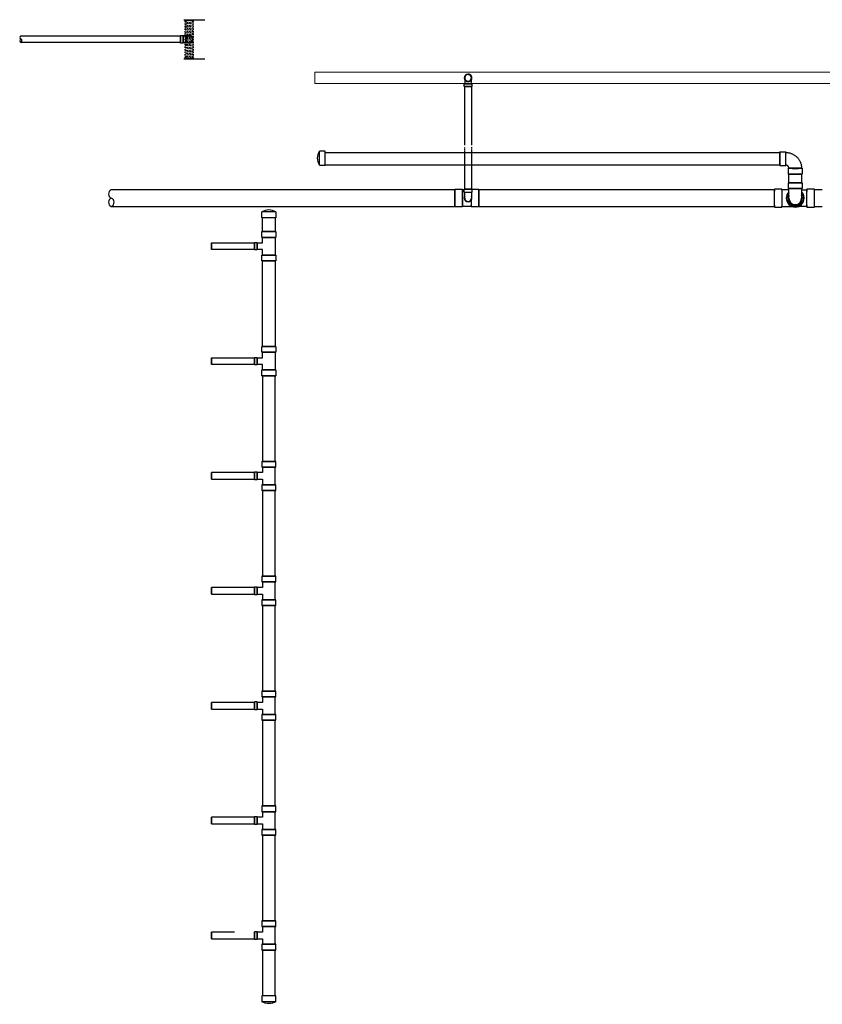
# Model space of a CAD drawing. Header units: inches. Extents: x -52 to 1181, y -619 to 642.
# Tile 1 of 13: x -52 to 367, y -619 to -105. Entities that reach past the tile are written whole.
import ezdxf

# ---------------------------------------------------------------- set-up
doc = ezdxf.new("R2010")
doc.units = ezdxf.units.IN
doc.header["$MEASUREMENT"] = 0
doc.linetypes.add('Dash 1_16_', pattern=[0.125, 0.0625, -0.0625])
doc.linetypes.add('HIDDEN2', pattern=[0.1875, 0.125, -0.0625])
doc.layers.add('M-ANNO-PATT', color=1, linetype='Continuous', lineweight=25)
doc.layers.add('S-FDTN_DRN', color=3, linetype='Continuous', lineweight=50)
doc.layers.add('P-PIPE', color=3, linetype='Continuous')

# ---------------------------------------------------------------- blocks, each defined once
blk = doc.blocks.new('Bend - PVC - Sch 40 - DWV_USACE - Standard-1148485-00_SP_Foundation Drainage Plan-TO FDN_DOC-flat-2')
at = {"layer": 'P-PIPE'}
for p, q in [((1134.17, 206.08), (1134.17, 209.08)), ((1141.38, 209.08), (1141.38, 206.08))]:
    blk.add_line(p, q, dxfattribs=at)
at = {"layer": 'P-PIPE', "flags": 128}
for points in [[(1134.47, 201.08), (1134.47, 201.08), (1134.47, 201.09), (1134.47, 201.11), (1134.47, 201.14), (1134.47, 201.18), (1134.47, 201.22), (1134.47, 201.27), (1134.47, 201.33), (1134.47, 201.4), (1134.47, 201.47), (1134.47, 201.55), (1134.47, 201.64), (1134.47, 201.74), (1134.47, 201.84), (1134.47, 201.95), (1134.47, 202.07), (1134.47, 202.19), (1134.47, 202.32), (1134.47, 202.45), (1134.47, 202.6), (1134.47, 202.74), (1134.47, 202.89), (1134.47, 203.05), (1134.47, 203.21), (1134.47, 203.38), (1134.47, 203.55), (1134.47, 203.72), (1134.47, 203.9), (1134.47, 204.08), (1134.47, 204.27), (1134.47, 204.46), (1134.47, 204.65), (1134.47, 204.84), (1134.47, 205.04), (1134.47, 205.23), (1134.47, 205.43), (1134.47, 205.63), (1134.47, 205.83), (1134.47, 206.03), (1134.47, 206.08)], [(1141.09, 206.08), (1141.09, 205.88), (1141.09, 205.68), (1141.09, 205.48), (1141.09, 205.28), (1141.09, 205.08), (1141.09, 204.89), (1141.09, 204.69), (1141.09, 204.5), (1141.09, 204.31), (1141.09, 204.13), (1141.09, 203.95), (1141.09, 203.77), (1141.09, 203.59), (1141.09, 203.42), (1141.09, 203.25), (1141.09, 203.09), (1141.09, 202.93), (1141.09, 202.78), (1141.09, 202.63), (1141.09, 202.49), (1141.09, 202.35), (1141.09, 202.22), (1141.09, 202.1), (1141.09, 201.98), (1141.09, 201.87), (1141.09, 201.76), (1141.09, 201.67), (1141.09, 201.58), (1141.09, 201.49), (1141.09, 201.42), (1141.09, 201.35), (1141.09, 201.29), (1141.09, 201.23), (1141.09, 201.19), (1141.09, 201.15), (1141.09, 201.12), (1141.09, 201.1), (1141.09, 201.08), (1141.09, 201.08), (1141.09, 201.08)]]:
    blk.add_lwpolyline(points, dxfattribs=at)
at = {"layer": 'P-PIPE'}
for radius, start, end in [(3.6, 156.7789, 23.2211), (3.6, 180, 0), (3.31, 180, 0)]:
    blk.add_arc((1137.78, 201.08), radius, start, end, dxfattribs=at)
for centre, major_axis, start_param, end_param in [((1137.78, 209.08), (-3.6, 0), -1.570796, 1.570796), ((1137.78, 206.08), (-3.6, 0), -1.570796, 1.570796), ((1137.78, 206.08), (-3.31, 0), -1.570796, 1.570796), ((1137.78, 209.08), (-3.6, 0), 1.570796, 4.712389), ((1137.78, 206.08), (-3.6, 0), 1.570796, 4.712389), ((1137.78, 206.08), (-3.31, 0), 1.570796, 4.712389)]:
    blk.add_ellipse(centre, major_axis=major_axis, ratio=0.001061, start_param=start_param, end_param=end_param, dxfattribs=at)
blk = doc.blocks.new('Bend - PVC - Sch 40 - DWV_USACE - Standard-1148482-00_SP_Foundation Drainage Plan-TO FDN_DOC-flat-1')
at = {"layer": 'P-PIPE'}
for p, q in [((1129.78, 227.68), (1132.78, 227.68)), ((1132.78, 220.47), (1129.78, 220.47)), ((1134.17, 216.08), (1134.17, 219.08)), ((1141.38, 219.08), (1141.38, 216.08))]:
    blk.add_line(p, q, dxfattribs=at)
at = {"layer": 'P-PIPE', "flags": 128}
for points in [[(1132.78, 227.39), (1133.11, 227.38), (1133.44, 227.36), (1133.62, 227.35)], [(1133.62, 227.35), (1133.95, 227.31), (1134.28, 227.25), (1134.61, 227.19), (1134.93, 227.11), (1135.25, 227.01), (1135.56, 226.91), (1135.87, 226.79), (1136.18, 226.66), (1136.48, 226.52), (1136.78, 226.37), (1137.06, 226.2), (1137.35, 226.02), (1137.62, 225.84), (1137.89, 225.64), (1138.14, 225.43), (1138.39, 225.21), (1138.63, 224.98), (1138.87, 224.74), (1139.09, 224.49), (1139.3, 224.23), (1139.5, 223.97), (1139.69, 223.7), (1139.87, 223.42), (1140.04, 223.13), (1140.19, 222.84), (1140.34, 222.54), (1140.47, 222.23), (1140.59, 221.92), (1140.7, 221.61), (1140.79, 221.29), (1140.87, 220.97), (1140.94, 220.64), (1141, 220.31), (1141.04, 219.98), (1141.07, 219.65), (1141.09, 219.32), (1141.09, 219.08)], [(1132.95, 220.76), (1132.88, 220.76), (1132.82, 220.76), (1132.78, 220.76)], [(1134.47, 219.08), (1134.47, 219.14), (1134.46, 219.21), (1134.45, 219.28), (1134.45, 219.35), (1134.43, 219.41), (1134.42, 219.48), (1134.4, 219.54), (1134.38, 219.61), (1134.36, 219.67), (1134.33, 219.73), (1134.31, 219.8), (1134.28, 219.86), (1134.24, 219.92), (1134.21, 219.97), (1134.17, 220.03), (1134.13, 220.09), (1134.09, 220.14), (1134.05, 220.19), (1134, 220.24), (1133.95, 220.29), (1133.91, 220.33), (1133.85, 220.38), (1133.8, 220.42), (1133.75, 220.46), (1133.69, 220.5), (1133.63, 220.53), (1133.57, 220.57), (1133.51, 220.6), (1133.45, 220.62), (1133.39, 220.65), (1133.33, 220.67), (1133.26, 220.69), (1133.2, 220.71), (1133.13, 220.73), (1133.07, 220.74), (1133, 220.75), (1132.95, 220.76)]]:
    blk.add_lwpolyline(points, dxfattribs=at)
at = {"layer": 'P-PIPE'}
for centre, major_axis, ratio, start_param, end_param in [((1129.78, 224.08), (0, 3.6), 0.010416, 0, 3.140532), ((1129.78, 224.08), (0, 3.6), 0.010416, 3.141593, 6.282125), ((1132.78, 224.08), (0, -3.6), 0.010416, 3.141593, 6.282125), ((1132.78, 224.08), (0, -3.31), 0.010416, 3.141593, 6.282125), ((1132.78, 224.08), (0, -3.6), 0.010416, 0, 3.140532), ((1132.78, 224.08), (0, -3.31), 0.010416, 0, 3.140532), ((1137.78, 219.08), (-3.6, 0), 0.001061, 0.010416, 3.141593), ((1137.78, 219.08), (-3.6, 0), 0.001061, -3.131176, 0), ((1137.78, 216.08), (-3.6, 0), 0.001061, -3.131176, 0), ((1137.78, 216.08), (-3.6, 0), 0.001061, 0.010416, 3.141593), ((1137.78, 219.08), (-3.31, 0), 0.001061, -3.131176, 0.010416), ((1137.78, 219.08), (-3.31, 0), 0.001061, 0.010416, 3.152009)]:
    blk.add_ellipse(centre, major_axis=major_axis, ratio=ratio, start_param=start_param, end_param=end_param, dxfattribs=at)
blk = doc.blocks.new('Bend - PVC - Sch 40 - DWV_USACE - Standard-1141580-00_SP_Foundation Drainage Plan-TO FDN_DOC-flat-2')
at = {"layer": 'P-PIPE'}
for p, q in [((-1127.78, 205.73), (-1131.78, 205.73)), ((-1131.78, 196.42), (-1127.78, 196.42))]:
    blk.add_line(p, q, dxfattribs=at)
at = {"layer": 'P-PIPE', "flags": 128}
for points in [[(-1137.78, 196.76), (-1137.95, 196.77), (-1138.13, 196.78), (-1138.3, 196.8), (-1138.47, 196.82), (-1138.64, 196.85), (-1138.81, 196.89), (-1138.97, 196.93), (-1139.14, 196.98), (-1139.3, 197.04), (-1139.46, 197.11), (-1139.62, 197.18), (-1139.77, 197.25), (-1139.92, 197.34), (-1140.07, 197.42), (-1140.22, 197.52), (-1140.36, 197.62), (-1140.49, 197.73), (-1140.62, 197.84), (-1140.75, 197.95), (-1140.87, 198.07), (-1140.99, 198.2), (-1141.1, 198.33), (-1141.21, 198.47), (-1141.31, 198.61), (-1141.41, 198.75), (-1141.5, 198.9), (-1141.58, 199.05), (-1141.66, 199.2), (-1141.73, 199.36), (-1141.8, 199.52), (-1141.86, 199.68), (-1141.91, 199.84), (-1141.96, 200.01), (-1142, 200.18), (-1142.03, 200.35), (-1142.06, 200.52), (-1142.07, 200.69), (-1142.09, 200.86), (-1142.09, 201.03), (-1142.09, 201.08)], [(-1133.47, 201.08), (-1133.47, 200.9), (-1133.48, 200.73), (-1133.5, 200.56), (-1133.52, 200.39), (-1133.55, 200.22), (-1133.59, 200.05), (-1133.64, 199.88), (-1133.69, 199.72), (-1133.74, 199.56), (-1133.81, 199.4), (-1133.88, 199.24), (-1133.95, 199.08), (-1134.04, 198.93), (-1134.13, 198.79), (-1134.22, 198.64), (-1134.32, 198.5), (-1134.43, 198.36), (-1134.54, 198.23), (-1134.65, 198.11), (-1134.78, 197.98), (-1134.9, 197.87), (-1135.03, 197.75), (-1135.17, 197.65), (-1135.31, 197.54), (-1135.45, 197.45), (-1135.6, 197.36), (-1135.75, 197.27), (-1135.9, 197.2), (-1136.06, 197.12), (-1136.22, 197.06), (-1136.38, 197), (-1136.54, 196.95), (-1136.71, 196.9), (-1136.88, 196.86), (-1137.05, 196.83), (-1137.22, 196.8), (-1137.39, 196.78), (-1137.56, 196.77), (-1137.73, 196.77), (-1137.78, 196.76)], [(-1134.47, 205.39), (-1133.45, 205.39), (-1133.22, 205.39), (-1132.98, 205.39), (-1132.75, 205.39), (-1132.51, 205.39), (-1132.27, 205.39), (-1132.02, 205.39), (-1131.78, 205.39), (-1131.78, 205.39)], [(-1131.78, 196.76), (-1132.02, 196.76), (-1132.27, 196.76), (-1132.51, 196.76), (-1132.75, 196.76), (-1132.98, 196.76), (-1133.22, 196.76), (-1133.45, 196.76), (-1133.68, 196.76), (-1133.91, 196.76), (-1134.14, 196.76), (-1134.36, 196.76), (-1134.57, 196.76), (-1134.78, 196.76), (-1134.99, 196.76), (-1135.19, 196.76), (-1135.39, 196.76), (-1135.58, 196.76), (-1135.76, 196.76), (-1136.03, 196.76)]]:
    blk.add_lwpolyline(points, dxfattribs=at)
at = {"layer": 'P-PIPE'}
for radius, start, end in [(4.66, 135.359, 179.98), (4.66, 157.6903, 179.98), (4.66, 179.98, 359.98), (4.66, 179.98, 359.98), (4.31, 140.185, 39.815), (4.66, 359.98, 44.641), (4.66, 359.98, 22.1312)]:
    blk.add_arc((-1137.78, 201.08), radius, start, end, dxfattribs=at)
for centre, major_axis, start_param, end_param in [((-1131.78, 201.08), (0, -4.66), 1.570796, 4.712389), ((-1127.78, 201.07), (0, -4.66), 1.570796, 4.712389), ((-1131.78, 201.08), (0, -4.66), 4.712389, 7.853982), ((-1131.78, 201.08), (0, -4.31), 1.570796, 4.712389), ((-1131.78, 201.08), (0, -4.31), 4.712389, 7.853982), ((-1127.78, 201.07), (0, -4.66), 4.712389, 7.853982)]:
    blk.add_ellipse(centre, major_axis=major_axis, ratio=0.010271, start_param=start_param, end_param=end_param, dxfattribs=at)
blk = doc.blocks.new('Bend - PVC - Sch 40 - DWV_USACE - Standard-V11-00_SP_Foundation Drainage Plan-TO FDN_DOC-flat-6')
at = {"layer": 'P-PIPE'}
for p, q in [((1001.15, 265.98), (1001.16, 265.98)), ((999.17, 259.43), (999.17, 260.93)), ((1001.15, 260.93), (999.17, 260.93)), ((999.17, 260.93), (1001.15, 260.93)), ((1001.15, 259.43), (999.17, 259.43)), ((999.17, 259.43), (1001.15, 259.43)), ((1001.16, 262.02), (1001.15, 262.02)), ((1001.15, 260.93), (1003.13, 260.93)), ((1003.13, 260.93), (1001.15, 260.93)), ((1001.15, 260.93), (1001.15, 260.93)), ((1001.15, 260.93), (1001.15, 260.93)), ((1001.15, 259.43), (1003.13, 259.43)), ((1003.13, 259.43), (1001.15, 259.43)), ((1002.9, 260.93), (1002.9, 261.06)), ((1003.13, 260.93), (1003.13, 259.43))]:
    blk.add_line(p, q, dxfattribs=at)
at = {"layer": 'P-PIPE', "flags": 128}
for points in [[(1001.15, 265.75), (1001.08, 265.75), (1001.01, 265.74), (1000.94, 265.73), (1000.87, 265.72), (1000.81, 265.71), (1000.74, 265.7), (1000.67, 265.68), (1000.6, 265.66), (1000.54, 265.64), (1000.47, 265.61), (1000.41, 265.58), (1000.34, 265.55), (1000.28, 265.52), (1000.22, 265.48), (1000.16, 265.44), (1000.11, 265.4), (1000.05, 265.36), (1000, 265.31), (999.95, 265.27), (999.9, 265.22), (999.85, 265.17), (999.8, 265.11), (999.76, 265.06), (999.72, 265), (999.68, 264.94), (999.64, 264.88), (999.61, 264.82), (999.58, 264.76), (999.55, 264.7), (999.52, 264.63), (999.5, 264.57), (999.48, 264.5), (999.46, 264.43), (999.44, 264.36), (999.43, 264.29), (999.42, 264.23), (999.41, 264.16), (999.41, 264.09), (999.4, 264.02), (999.4, 264)], [(999.4, 264), (999.4, 263.93), (999.41, 263.86), (999.42, 263.79), (999.43, 263.72), (999.44, 263.65), (999.45, 263.58), (999.47, 263.51), (999.49, 263.45), (999.52, 263.38), (999.54, 263.32), (999.57, 263.25), (999.6, 263.19), (999.63, 263.13), (999.67, 263.07), (999.71, 263.01), (999.75, 262.95), (999.79, 262.9), (999.84, 262.84), (999.88, 262.79), (999.93, 262.74), (999.99, 262.69), (1000.04, 262.65), (1000.09, 262.61), (1000.15, 262.56), (1000.21, 262.52), (1000.27, 262.49), (1000.33, 262.45), (1000.39, 262.42), (1000.45, 262.39), (1000.52, 262.37), (1000.58, 262.34), (1000.65, 262.32), (1000.72, 262.3), (1000.79, 262.29), (1000.86, 262.27), (1000.92, 262.26), (1000.99, 262.25), (1001.06, 262.25), (1001.13, 262.25), (1001.15, 262.25)], [(999.4, 264), (999.4, 263.99), (999.4, 263.99), (999.4, 263.98), (999.4, 263.96), (999.4, 263.94), (999.4, 263.91), (999.4, 263.88), (999.4, 263.84), (999.4, 263.8), (999.4, 263.76), (999.4, 263.71), (999.4, 263.65), (999.4, 263.59), (999.4, 263.53), (999.4, 263.46), (999.4, 263.39), (999.4, 263.32), (999.4, 263.24), (999.4, 263.15), (999.4, 263.07), (999.4, 262.98), (999.4, 262.89), (999.4, 262.79), (999.4, 262.69), (999.4, 262.59), (999.4, 262.48), (999.4, 262.38), (999.4, 262.27), (999.4, 262.16), (999.4, 262.04), (999.4, 261.93), (999.4, 261.81), (999.4, 261.69), (999.4, 261.58), (999.4, 261.45), (999.4, 261.33), (999.4, 261.21), (999.4, 261.09)], [(1002.9, 264), (1002.9, 264.07), (1002.9, 264.14), (1002.89, 264.21), (1002.88, 264.28), (1002.87, 264.35), (1002.85, 264.41), (1002.83, 264.48), (1002.81, 264.55), (1002.79, 264.61), (1002.76, 264.68), (1002.74, 264.74), (1002.71, 264.81), (1002.67, 264.87), (1002.64, 264.93), (1002.6, 264.99), (1002.56, 265.04), (1002.51, 265.1), (1002.47, 265.15), (1002.42, 265.2), (1002.37, 265.25), (1002.32, 265.3), (1002.27, 265.35), (1002.21, 265.39), (1002.16, 265.43), (1002.1, 265.47), (1002.04, 265.51), (1001.98, 265.54), (1001.92, 265.57), (1001.85, 265.6), (1001.79, 265.63), (1001.72, 265.65), (1001.65, 265.67), (1001.59, 265.69), (1001.52, 265.71), (1001.45, 265.72), (1001.38, 265.73), (1001.31, 265.74), (1001.24, 265.75), (1001.17, 265.75), (1001.15, 265.75)], [(1001.15, 262.25), (1001.22, 262.25), (1001.29, 262.25), (1001.36, 262.26), (1001.43, 262.27), (1001.5, 262.28), (1001.57, 262.3), (1001.64, 262.32), (1001.7, 262.34), (1001.77, 262.36), (1001.83, 262.39), (1001.9, 262.41), (1001.96, 262.45), (1002.02, 262.48), (1002.08, 262.51), (1002.14, 262.55), (1002.2, 262.59), (1002.25, 262.64), (1002.31, 262.68), (1002.36, 262.73), (1002.41, 262.78), (1002.46, 262.83), (1002.5, 262.88), (1002.55, 262.94), (1002.59, 262.99), (1002.63, 263.05), (1002.66, 263.11), (1002.7, 263.17), (1002.73, 263.23), (1002.76, 263.3), (1002.78, 263.36), (1002.81, 263.43), (1002.83, 263.5), (1002.85, 263.56), (1002.86, 263.63), (1002.88, 263.7), (1002.89, 263.77), (1002.9, 263.84), (1002.9, 263.91), (1002.9, 263.98), (1002.9, 264)], [(1002.9, 261.08), (1002.9, 261.18), (1002.9, 261.3), (1002.9, 261.42), (1002.9, 261.54), (1002.9, 261.66), (1002.9, 261.78), (1002.9, 261.9), (1002.9, 262.01), (1002.9, 262.13), (1002.9, 262.24), (1002.9, 262.35), (1002.9, 262.46), (1002.9, 262.56), (1002.9, 262.66), (1002.9, 262.76), (1002.9, 262.86), (1002.9, 262.95), (1002.9, 263.04), (1002.9, 263.13), (1002.9, 263.22), (1002.9, 263.3), (1002.9, 263.37), (1002.9, 263.44), (1002.9, 263.51), (1002.9, 263.58), (1002.9, 263.64), (1002.9, 263.69), (1002.9, 263.74), (1002.9, 263.79), (1002.9, 263.83), (1002.9, 263.87), (1002.9, 263.9), (1002.9, 263.93), (1002.9, 263.95), (1002.9, 263.97), (1002.9, 263.98), (1002.9, 263.99), (1002.9, 264), (1002.9, 264)], [(999.4, 261.08), (999.4, 260.97), (999.4, 260.93)]]:
    blk.add_lwpolyline(points, dxfattribs=at)
at = {"layer": 'P-PIPE'}
for centre, major_axis, start_param, end_param in [((1001.15, 264), (0, -1.98), 3.141593, 6.283185), ((1001.16, 264), (0, -1.98), 3.141593, 6.283185), ((1001.15, 264), (0, -1.75), 3.141593, 6.283185), ((1001.15, 264), (0, -1.98), 0, 3.141593), ((1001.15, 264), (0, -1.75), 0, 3.141593), ((1001.16, 264), (0, -1.98), 0, 3.141593)]:
    blk.add_ellipse(centre, major_axis=major_axis, ratio=0.999999, start_param=start_param, end_param=end_param, dxfattribs=at)
blk = doc.blocks.new('Bend - PVC - Sch 40 - DWV_USACE - Standard-V5-00_SP_Foundation Drainage Plan-TO FDN_DOC-flat-3')
at = {"layer": 'P-PIPE'}
for p, q in [((1191.13, 204.14), (1191.13, 205.64)), ((1191.13, 205.64), (1195.09, 205.64)), ((1191.13, 204.14), (1195.09, 204.14)), ((1193.11, 205.64), (1193.11, 205.64)), ((1193.11, 205.64), (1193.11, 205.64)), ((1193.11, 204.14), (1193.11, 204.14)), ((1193.11, 204.14), (1193.11, 204.14)), ((1193.11, 204.14), (1193.11, 204.14)), ((1193.11, 204.14), (1193.11, 204.14)), ((1195.09, 205.64), (1195.09, 204.14))]:
    blk.add_line(p, q, dxfattribs=at)
at = {"layer": 'P-PIPE', "flags": 128}
for points in [[(1191.36, 201.08), (1191.36, 201.08), (1191.36, 201.09), (1191.36, 201.1), (1191.36, 201.12), (1191.36, 201.14), (1191.36, 201.17), (1191.36, 201.2), (1191.36, 201.23), (1191.36, 201.27), (1191.36, 201.32), (1191.36, 201.37), (1191.36, 201.42), (1191.36, 201.48), (1191.36, 201.55), (1191.36, 201.61), (1191.36, 201.68), (1191.36, 201.76), (1191.36, 201.84), (1191.36, 201.92), (1191.36, 202.01), (1191.36, 202.1), (1191.36, 202.19), (1191.36, 202.28), (1191.36, 202.38), (1191.36, 202.49), (1191.36, 202.59), (1191.36, 202.7), (1191.36, 202.81), (1191.36, 202.92), (1191.36, 203.03), (1191.36, 203.15), (1191.36, 203.26), (1191.36, 203.38), (1191.36, 203.5), (1191.36, 203.62), (1191.36, 203.74), (1191.36, 203.86), (1191.36, 203.98), (1191.36, 204.11), (1191.36, 204.14)], [(1194.86, 204.14), (1194.86, 204.02), (1194.86, 203.9), (1194.86, 203.77), (1194.86, 203.65), (1194.86, 203.53), (1194.86, 203.41), (1194.86, 203.29), (1194.86, 203.18), (1194.86, 203.06), (1194.86, 202.95), (1194.86, 202.84), (1194.86, 202.73), (1194.86, 202.62), (1194.86, 202.51), (1194.86, 202.41), (1194.86, 202.31), (1194.86, 202.21), (1194.86, 202.12), (1194.86, 202.03), (1194.86, 201.94), (1194.86, 201.86), (1194.86, 201.78), (1194.86, 201.7), (1194.86, 201.63), (1194.86, 201.56), (1194.86, 201.5), (1194.86, 201.44), (1194.86, 201.38), (1194.86, 201.33), (1194.86, 201.29), (1194.86, 201.24), (1194.86, 201.21), (1194.86, 201.17), (1194.86, 201.15), (1194.86, 201.12), (1194.86, 201.1), (1194.86, 201.09), (1194.86, 201.08), (1194.86, 201.08), (1194.86, 201.08)]]:
    blk.add_lwpolyline(points, dxfattribs=at)
at = {"layer": 'P-PIPE'}
for radius, start, end in [(1.98, 152.1637, 27.8363), (1.98, 180, 0), (1.75, 180, 0)]:
    blk.add_arc((1193.11, 201.08), radius, start, end, dxfattribs=at)
blk = doc.blocks.new('6CAP')
at = {"layer": 'P-PIPE'}
for p, q in [((74.96, 388.65), (74.96, 381.35)), ((74.96, 388.65), (77.96, 388.65)), ((77.96, 388.65), (77.96, 381.35)), ((77.96, 381.35), (74.96, 381.35))]:
    blk.add_line(p, q, dxfattribs=at)
blk.add_arc((80.99, 385), 7.05, 148.8317, 211.1683, dxfattribs=at)

msp = doc.modelspace()

# ---------------------------------------------------------------- linework, layer by layer
at = {"layer": 'M-ANNO-PATT'}
for p, q in [((33.5, -104.67), (44.5, -104.67)), ((33.5, -125.17), (44.5, -125.17))]:
    msp.add_line(p, q, dxfattribs=at)
at = {"layer": 'M-ANNO-PATT', "linetype": 'Dash 1_16_'}
msp.add_lwpolyline([(34.26, -125.17), (34.26, -104.67), (38.51, -104.67), (38.51, -125.17)], close=True, dxfattribs=at)
for points in [[(37.81, -105.3), (34.96, -105.3, 1), (34.96, -106.08), (37.81, -106.08, 1)], [(37.81, -106.84), (34.96, -106.84, 1), (34.96, -107.62), (37.81, -107.62, 1)], [(37.81, -108.38), (34.96, -108.38, 1), (34.96, -109.16), (37.81, -109.16, 1)], [(37.81, -109.92), (34.96, -109.92, 1), (34.96, -110.7), (37.81, -110.7, 1)], [(37.81, -111.46), (34.96, -111.46, 1), (34.96, -112.23), (37.81, -112.23, 1)], [(37.81, -113), (34.96, -113, 1), (34.96, -113.77), (37.81, -113.77, 1)], [(37.81, -115.31), (34.96, -115.31, -1), (34.96, -114.53), (37.81, -114.53, -1)], [(37.81, -116.85), (34.96, -116.85, -1), (34.96, -116.07), (37.81, -116.07, -1)], [(37.81, -118.39), (34.96, -118.39, -1), (34.96, -117.61), (37.81, -117.61, -1)], [(37.81, -119.92), (34.96, -119.92, -1), (34.96, -119.15), (37.81, -119.15, -1)], [(37.81, -121.46), (34.96, -121.46, -1), (34.96, -120.69), (37.81, -120.69, -1)], [(37.81, -123), (34.96, -123, -1), (34.96, -122.23), (37.81, -122.23, -1)], [(37.81, -124.54), (34.96, -124.54, -1), (34.96, -123.76), (37.81, -123.76, -1)]]:
    msp.add_lwpolyline(points, format="xyb", close=True, dxfattribs=at)
at = {"layer": 'P-PIPE'}
for p, q in [((-51.56, -113.17), (31.82, -113.17)), ((31.82, -116.67), (-51.56, -116.67)), ((180.31, -170.18), (180.31, -139.64)), ((180.31, -139.64), (182.06, -139.64)), ((182.06, -139.64), (180.31, -139.64)), ((182.06, -139.64), (183.81, -139.64)), ((183.81, -139.64), (182.06, -139.64)), ((183.81, -139.64), (183.81, -170.15)), ((107.48, -174), (344.95, -174)), ((180.31, -193.28), (180.31, -173.37)), ((183.81, -173.43), (183.81, -193.28)), ((344.95, -180.62), (107.48, -180.62)), ((349.65, -189.91), (349.69, -185.31)), ((356.24, -185.31), (356.28, -189.91)), ((175.17, -193.57), (-4.3, -193.57)), ((175.19, -193.2), (179.17, -193.2)), ((179.17, -193.5), (180.09, -193.5)), ((182.07, -193.28), (180.32, -193.28)), ((180.32, -193.28), (182.07, -193.28)), ((183.82, -193.28), (182.07, -193.28)), ((182.07, -193.28), (183.82, -193.28)), ((183.82, -193.2), (187.72, -193.2)), ((342.05, -193.57), (187.7, -193.57)), ((346.04, -193.28), (342.07, -193.28)), ((367.07, -193.57), (362.98, -193.57)), ((182.08, -199.82), (182.07, -199.82)), ((182.08, -199.59), (182.08, -199.59)), ((-4.3, -202.2), (175.17, -202.2)), ((179.17, -202.47), (175.19, -202.47)), ((183.75, -202.18), (179.17, -202.18)), ((183.75, -202.47), (183.75, -202.18)), ((187.72, -202.47), (183.75, -202.47)), ((187.7, -202.2), (342.05, -202.2)), ((342.07, -202.55), (346.04, -202.55)), ((362.98, -202.2), (367.07, -202.2)), ((74.69, -215.37), (74.69, -208.09)), ((81.31, -208.09), (81.31, -215.37)), ((81.65, -215.37), (74.35, -215.37)), ((74.35, -215.37), (81.65, -215.37)), ((74.35, -218.37), (74.35, -215.37)), ((81.65, -215.37), (81.65, -218.37)), ((70.44, -221.08), (71.94, -221.08)), ((70.44, -221.08), (70.44, -224.93)), ((70.44, -224.93), (70.44, -221.08)), ((71.94, -221.08), (71.94, -224.93)), ((71.94, -224.93), (71.94, -221.08)), ((81.65, -218.37), (74.35, -218.37)), ((74.35, -218.37), (81.65, -218.37)), ((81.31, -218.37), (74.68, -218.37)), ((74.68, -218.37), (81.31, -218.37)), ((74.68, -221.25), (74.68, -218.37)), ((78, -218.37), (74.69, -218.37)), ((74.69, -218.37), (78, -218.37)), ((81.31, -218.37), (78, -218.37)), ((78, -218.37), (81.31, -218.37)), ((81.31, -218.37), (81.31, -227.63)), ((48, -221.25), (48, -223)), ((48, -223), (48, -221.25)), ((48, -221.25), (70.44, -221.25)), ((48, -223), (48, -224.75)), ((48, -224.75), (48, -223)), ((70.44, -224.75), (48, -224.75)), ((70.44, -221.25), (70.44, -223)), ((70.44, -223), (70.44, -221.25)), ((70.44, -223), (70.44, -224.75)), ((70.44, -224.75), (70.44, -223)), ((71.94, -224.93), (70.44, -224.93)), ((71.94, -221.25), (71.94, -224.75)), ((71.94, -224.75), (71.94, -221.25)), ((71.94, -221.25), (74.68, -221.25)), ((74.68, -224.75), (71.94, -224.75)), ((74.68, -227.63), (74.68, -224.75)), ((81.65, -227.63), (74.35, -227.63)), ((74.35, -227.63), (81.65, -227.63)), ((74.35, -230.63), (74.35, -227.63)), ((81.65, -230.63), (74.35, -230.63)), ((74.35, -230.63), (81.65, -230.63)), ((81.31, -227.63), (74.68, -227.63)), ((74.68, -227.63), (81.31, -227.63)), ((78, -227.63), (74.69, -227.63)), ((74.69, -227.63), (78, -227.63)), ((74.69, -275.37), (74.69, -230.62)), ((81.31, -227.63), (78, -227.63)), ((78, -227.63), (81.31, -227.63)), ((81.31, -230.63), (81.31, -275.37)), ((81.65, -227.63), (81.65, -230.63)), ((81.65, -275.37), (74.35, -275.37)), ((74.35, -275.37), (81.65, -275.37)), ((74.35, -278.37), (74.35, -275.37)), ((81.65, -275.37), (81.65, -278.37)), ((48, -281.25), (48, -283)), ((48, -283), (48, -281.25)), ((48, -281.25), (70.44, -281.25)), ((70.44, -281.07), (70.44, -284.92)), ((70.44, -284.92), (70.44, -281.07)), ((70.44, -281.07), (71.94, -281.07)), ((70.44, -281.25), (70.44, -283)), ((70.44, -283), (70.44, -281.25)), ((71.94, -281.07), (71.94, -284.92)), ((71.94, -284.92), (71.94, -281.07)), ((71.94, -281.25), (71.94, -284.75)), ((71.94, -284.75), (71.94, -281.25)), ((71.94, -281.25), (74.68, -281.25)), ((81.65, -278.37), (74.35, -278.37)), ((74.35, -278.37), (81.65, -278.37)), ((81.31, -278.37), (74.68, -278.37)), ((74.68, -278.37), (81.31, -278.37)), ((74.68, -281.25), (74.68, -278.37)), ((78, -278.37), (74.69, -278.37)), ((74.69, -278.37), (78, -278.37)), ((81.31, -278.37), (78, -278.37)), ((78, -278.37), (81.31, -278.37)), ((81.31, -278.37), (81.31, -287.63)), ((48, -283), (48, -284.75)), ((48, -284.75), (48, -283)), ((70.44, -284.75), (48, -284.75)), ((70.44, -283), (70.44, -284.75)), ((70.44, -284.75), (70.44, -283)), ((71.94, -284.92), (70.44, -284.92)), ((74.68, -284.75), (71.94, -284.75)), ((81.65, -287.63), (74.35, -287.63)), ((74.35, -287.63), (81.65, -287.63)), ((74.35, -290.63), (74.35, -287.63)), ((74.68, -287.63), (74.68, -284.75)), ((81.31, -287.63), (74.68, -287.63)), ((74.68, -287.63), (81.31, -287.63)), ((78, -287.63), (74.69, -287.63)), ((74.69, -287.63), (78, -287.63)), ((81.31, -287.63), (78, -287.63)), ((78, -287.63), (81.31, -287.63)), ((81.65, -287.63), (81.65, -290.63)), ((81.65, -290.63), (74.35, -290.63)), ((74.35, -290.63), (81.65, -290.63)), ((74.69, -290.63), (74.69, -335.37)), ((81.31, -335.37), (81.31, -290.63)), ((81.65, -335.37), (74.35, -335.37)), ((74.35, -335.37), (81.65, -335.37)), ((74.35, -335.37), (74.35, -338.37)), ((81.65, -338.37), (74.35, -338.37)), ((74.35, -338.37), (81.65, -338.37)), ((81.31, -338.37), (74.68, -338.37)), ((74.68, -338.37), (81.31, -338.37)), ((74.68, -338.37), (74.68, -341.25)), ((78, -335.37), (74.69, -335.37)), ((74.69, -335.37), (78, -335.37)), ((81.31, -335.37), (78, -335.37)), ((78, -335.37), (81.31, -335.37)), ((81.31, -347.63), (81.31, -338.37)), ((81.65, -338.37), (81.65, -335.37)), ((48, -343), (48, -341.25)), ((48, -341.25), (48, -343)), ((70.44, -341.25), (48, -341.25)), ((48, -344.75), (48, -343)), ((48, -343), (48, -344.75)), ((70.44, -341.07), (70.44, -344.92)), ((70.44, -344.92), (70.44, -341.07)), ((71.94, -341.07), (70.44, -341.07)), ((70.44, -343), (70.44, -341.25)), ((70.44, -341.25), (70.44, -343)), ((70.44, -344.75), (70.44, -343)), ((70.44, -343), (70.44, -344.75)), ((71.94, -341.07), (71.94, -344.92)), ((71.94, -344.92), (71.94, -341.07)), ((71.94, -341.25), (71.94, -344.75)), ((71.94, -344.75), (71.94, -341.25)), ((74.68, -341.25), (71.94, -341.25)), ((48, -344.75), (70.44, -344.75)), ((70.44, -344.92), (71.94, -344.92)), ((71.94, -344.75), (74.68, -344.75)), ((81.65, -347.63), (74.35, -347.63)), ((74.35, -347.63), (81.65, -347.63)), ((74.35, -347.63), (74.35, -350.63)), ((74.68, -344.75), (74.68, -347.63)), ((81.31, -347.63), (74.68, -347.63)), ((74.68, -347.63), (81.31, -347.63)), ((78, -347.63), (74.69, -347.63)), ((74.69, -347.63), (78, -347.63)), ((81.31, -347.63), (78, -347.63)), ((78, -347.63), (81.31, -347.63)), ((81.65, -350.63), (81.65, -347.63)), ((81.65, -350.63), (74.35, -350.63)), ((74.35, -350.63), (81.65, -350.63)), ((74.69, -350.63), (74.69, -395.37)), ((81.31, -395.37), (81.31, -350.63)), ((81.65, -395.37), (74.35, -395.37)), ((74.35, -395.37), (81.65, -395.37)), ((74.35, -395.37), (74.35, -398.37)), ((78, -395.37), (74.69, -395.37)), ((74.69, -395.37), (78, -395.37)), ((81.31, -395.37), (78, -395.37)), ((78, -395.37), (81.31, -395.37)), ((81.65, -398.37), (81.65, -395.37)), ((70.44, -401.07), (70.44, -404.92)), ((70.44, -404.92), (70.44, -401.07)), ((71.94, -401.07), (70.44, -401.07)), ((71.94, -401.07), (71.94, -404.92)), ((71.94, -404.92), (71.94, -401.07)), ((81.65, -398.37), (74.35, -398.37)), ((74.35, -398.37), (81.65, -398.37)), ((81.31, -398.37), (74.68, -398.37)), ((74.68, -398.37), (81.31, -398.37)), ((74.68, -398.37), (74.68, -401.25)), ((81.31, -407.63), (81.31, -398.37)), ((48, -403), (48, -401.25)), ((48, -401.25), (48, -403)), ((70.44, -401.25), (48, -401.25)), ((48, -404.75), (48, -403)), ((48, -403), (48, -404.75)), ((48, -404.75), (70.44, -404.75)), ((70.44, -403), (70.44, -401.25)), ((70.44, -401.25), (70.44, -403)), ((70.44, -404.75), (70.44, -403)), ((70.44, -403), (70.44, -404.75)), ((70.44, -404.92), (71.94, -404.92)), ((71.94, -401.25), (71.94, -404.75)), ((71.94, -404.75), (71.94, -401.25)), ((74.68, -401.25), (71.94, -401.25)), ((71.94, -404.75), (74.68, -404.75)), ((74.68, -404.75), (74.68, -407.63)), ((81.65, -407.63), (74.35, -407.63)), ((74.35, -407.63), (81.65, -407.63)), ((74.35, -407.63), (74.35, -410.63)), ((81.65, -410.63), (74.35, -410.63)), ((74.35, -410.63), (81.65, -410.63)), ((81.31, -407.63), (74.68, -407.63)), ((74.68, -407.63), (81.31, -407.63)), ((78, -407.63), (74.69, -407.63)), ((74.69, -407.63), (78, -407.63)), ((74.69, -410.63), (74.69, -455.37)), ((81.31, -407.63), (78, -407.63)), ((78, -407.63), (81.31, -407.63)), ((81.31, -455.37), (81.31, -410.63)), ((81.65, -410.63), (81.65, -407.63)), ((81.65, -455.37), (74.35, -455.37)), ((74.35, -455.37), (81.65, -455.37)), ((74.35, -455.37), (74.35, -458.37)), ((81.65, -458.37), (81.65, -455.37)), ((48, -463), (48, -461.25)), ((48, -461.25), (48, -463)), ((70.44, -461.25), (48, -461.25)), ((70.44, -461.07), (70.44, -464.92)), ((70.44, -464.92), (70.44, -461.07)), ((71.94, -461.07), (70.44, -461.07)), ((70.44, -463), (70.44, -461.25)), ((70.44, -461.25), (70.44, -463)), ((71.94, -461.07), (71.94, -464.92)), ((71.94, -464.92), (71.94, -461.07)), ((71.94, -461.25), (71.94, -464.75)), ((71.94, -464.75), (71.94, -461.25)), ((74.68, -461.25), (71.94, -461.25)), ((81.65, -458.37), (74.35, -458.37)), ((74.35, -458.37), (81.65, -458.37)), ((81.31, -458.37), (74.68, -458.37)), ((74.68, -458.37), (81.31, -458.37)), ((74.68, -458.37), (74.68, -461.25)), ((78, -458.37), (74.69, -458.37)), ((74.69, -458.37), (78, -458.37)), ((81.31, -458.37), (78, -458.37)), ((78, -458.37), (81.31, -458.37)), ((81.31, -467.63), (81.31, -458.37)), ((48, -464.75), (48, -463)), ((48, -463), (48, -464.75)), ((48, -464.75), (70.44, -464.75)), ((70.44, -464.75), (70.44, -463)), ((70.44, -463), (70.44, -464.75)), ((70.44, -464.92), (71.94, -464.92)), ((71.94, -464.75), (74.68, -464.75)), ((81.65, -467.63), (74.35, -467.63)), ((74.35, -467.63), (81.65, -467.63)), ((74.35, -467.63), (74.35, -470.63)), ((74.68, -464.75), (74.68, -467.63)), ((81.31, -467.63), (74.68, -467.63)), ((74.68, -467.63), (81.31, -467.63)), ((78, -467.63), (74.69, -467.63)), ((74.69, -467.63), (78, -467.63)), ((81.31, -467.63), (78, -467.63)), ((78, -467.63), (81.31, -467.63)), ((81.65, -470.63), (81.65, -467.63)), ((81.65, -470.63), (74.35, -470.63)), ((74.35, -470.63), (81.65, -470.63)), ((74.69, -470.63), (74.69, -515.37)), ((81.31, -515.37), (81.31, -470.63)), ((81.65, -515.37), (74.35, -515.37)), ((74.35, -515.37), (81.65, -515.37)), ((74.35, -515.37), (74.35, -518.37)), ((81.65, -518.37), (74.35, -518.37)), ((74.35, -518.37), (81.65, -518.37)), ((81.31, -518.37), (74.68, -518.37)), ((74.68, -518.37), (81.31, -518.37)), ((74.68, -518.37), (74.68, -521.25)), ((78, -518.37), (74.69, -518.37)), ((74.69, -518.37), (78, -518.37)), ((81.31, -518.37), (78, -518.37)), ((78, -518.37), (81.31, -518.37)), ((81.31, -527.63), (81.31, -518.37)), ((81.65, -518.37), (81.65, -515.37)), ((48, -523), (48, -521.25)), ((48, -521.25), (48, -523)), ((70.44, -521.25), (48, -521.25)), ((48, -524.75), (48, -523)), ((48, -523), (48, -524.75)), ((70.44, -524.92), (70.44, -521.07)), ((70.44, -521.07), (70.44, -524.92)), ((71.94, -521.07), (70.44, -521.07)), ((70.44, -523), (70.44, -521.25)), ((70.44, -521.25), (70.44, -523)), ((70.44, -524.75), (70.44, -523)), ((70.44, -523), (70.44, -524.75)), ((71.94, -524.92), (71.94, -521.07)), ((71.94, -521.07), (71.94, -524.92)), ((71.94, -524.75), (71.94, -521.25)), ((71.94, -521.25), (71.94, -524.75)), ((74.68, -521.25), (71.94, -521.25)), ((48, -524.75), (70.44, -524.75)), ((70.44, -524.92), (71.94, -524.92)), ((71.94, -524.75), (74.68, -524.75)), ((81.65, -527.63), (74.35, -527.63)), ((74.35, -527.63), (81.65, -527.63)), ((74.35, -527.63), (74.35, -530.63)), ((74.68, -524.75), (74.68, -527.63)), ((81.31, -527.63), (74.68, -527.63)), ((74.68, -527.63), (81.31, -527.63)), ((78, -527.63), (74.69, -527.63)), ((74.69, -527.63), (78, -527.63)), ((81.31, -527.63), (78, -527.63)), ((78, -527.63), (81.31, -527.63)), ((81.65, -530.63), (81.65, -527.63)), ((81.65, -530.63), (74.35, -530.63)), ((74.35, -530.63), (81.65, -530.63)), ((74.69, -530.63), (74.69, -575.37)), ((81.31, -575.37), (81.31, -530.63)), ((81.65, -575.37), (74.35, -575.37)), ((74.35, -575.37), (81.65, -575.37)), ((74.35, -575.37), (74.35, -578.37)), ((81.65, -578.37), (81.65, -575.37)), ((70.44, -584.92), (70.44, -581.07)), ((70.44, -581.07), (70.44, -584.92)), ((71.94, -581.07), (70.44, -581.07)), ((71.94, -584.92), (71.94, -581.07)), ((71.94, -581.07), (71.94, -584.92)), ((81.65, -578.37), (74.35, -578.37)), ((74.35, -578.37), (81.65, -578.37)), ((81.31, -578.37), (74.68, -578.37)), ((74.68, -578.37), (81.31, -578.37)), ((74.68, -578.37), (74.68, -581.25)), ((78, -578.37), (74.69, -578.37)), ((74.69, -578.37), (78, -578.37)), ((81.31, -578.37), (78, -578.37)), ((78, -578.37), (81.31, -578.37)), ((81.31, -587.63), (81.31, -578.37)), ((48, -583), (48, -581.25)), ((48, -581.25), (48, -583)), ((60.1, -581.25), (48, -581.25)), ((48, -584.75), (48, -583)), ((48, -583), (48, -584.75)), ((48, -584.75), (70.44, -584.75)), ((70.44, -583), (70.44, -581.25)), ((70.44, -581.25), (70.44, -583)), ((70.44, -584.75), (70.44, -583)), ((70.44, -583), (70.44, -584.75)), ((70.44, -584.92), (71.94, -584.92)), ((71.94, -584.75), (71.94, -581.25)), ((71.94, -581.25), (71.94, -584.75)), ((74.68, -581.25), (71.94, -581.25)), ((71.94, -584.75), (74.68, -584.75)), ((74.68, -584.75), (74.68, -587.63)), ((81.65, -587.63), (74.35, -587.63)), ((74.35, -587.63), (81.65, -587.63)), ((74.35, -587.63), (74.35, -590.63)), ((81.65, -590.63), (74.35, -590.63)), ((74.35, -590.63), (81.65, -590.63)), ((81.31, -587.63), (74.68, -587.63)), ((74.68, -587.63), (81.31, -587.63)), ((78, -587.63), (74.69, -587.63)), ((74.69, -587.63), (78, -587.63)), ((74.69, -590.63), (74.69, -614.63)), ((81.31, -587.63), (78, -587.63)), ((78, -587.63), (81.31, -587.63)), ((81.31, -614.63), (81.31, -590.63)), ((81.65, -590.63), (81.65, -587.63))]:
    msp.add_line(p, q, dxfattribs=at)
at = {"layer": 'P-PIPE', "linetype": 'HIDDEN2'}
for p, q in [((180.31, -176.72), (180.31, -171.2)), ((183.81, -171.22), (183.81, -176.7))]:
    msp.add_line(p, q, dxfattribs=at)
at = {"layer": 'P-PIPE', "flags": 128}
for points in [[(349.65, -193.57), (349.27, -193.57), (349.02, -193.57), (348.76, -193.57), (348.51, -193.57), (348.24, -193.57), (347.98, -193.57), (347.71, -193.57), (347.43, -193.57), (347.16, -193.57), (346.88, -193.57), (346.61, -193.57), (346.33, -193.57), (346.05, -193.57), (346.04, -193.57)], [(346.04, -202.25), (346.32, -202.25), (346.6, -202.25), (346.88, -202.25), (347.16, -202.25), (347.43, -202.25), (347.7, -202.25), (347.97, -202.25), (348.24, -202.25), (348.5, -202.25), (348.76, -202.25), (349.02, -202.25), (349.27, -202.25), (349.51, -202.25), (349.75, -202.25), (349.98, -202.25), (350.21, -202.25), (350.43, -202.25), (350.64, -202.25), (350.84, -202.25), (351.28, -202.25)]]:
    msp.add_lwpolyline(points, dxfattribs=at)
at = {"layer": 'P-PIPE'}
for centre, radius, start, end in [((-51.22, -114.04), 0.94, 111.3657, 248.6343), ((-51.22, -115.79), 0.94, 111.3657, 248.6343), ((-51.9, -115.79), 0.94, 291.3657, 68.6343), ((36.38, -114.92), 1.75, 0, 180), ((36.38, -114.92), 1.75, 180, 0), ((182.07, -135), 1.75, 90, 270), ((182.07, -135), 1.75, 270, 90), ((-3.46, -195.73), 2.32, 111.3657, 248.6343), ((-3.46, -200.04), 2.32, 111.3657, 248.6343), ((-5.14, -200.04), 2.32, 291.3657, 68.6343)]:
    msp.add_arc(centre, radius, start, end, dxfattribs=at)
for centre, major_axis, ratio, start_param, end_param in [((344.97, -177.31), (0, -3.31), 0.010416, 3.141593, 4.712389), ((344.97, -177.31), (0, -3.31), 0.010416, 1.570796, 3.141593), ((344.97, -177.31), (0, -3.31), 0.010416, -1.570796, 0), ((344.97, -177.31), (0, -3.31), 0.010416, 0, 1.570796), ((352.97, -185.31), (-3.31, 0), 0.001061, -1.570796, 0), ((352.97, -185.31), (-3.31, 0), 0.001061, 0, 1.570796), ((352.97, -189.91), (-3.31, 0), 0.001061, 0, 1.570796), ((352.97, -189.91), (-3.31, 0), 0.001061, -1.570796, 0), ((352.97, -185.31), (-3.31, 0), 0.001061, 3.141593, 4.712389), ((352.97, -185.31), (-3.31, 0), 0.001061, 1.570796, 3.141593), ((352.97, -189.91), (-3.31, 0), 0.001061, 1.570796, 3.141593), ((352.97, -189.91), (-3.31, 0), 0.001061, 3.141593, 4.712389), ((175.19, -197.84), (0, 4.63), 0.010416, -1.570796, 1.570796), ((175.19, -197.84), (0, -4.31), 0.010399, 3.141593, 4.712389), ((175.19, -197.84), (0, -4.31), 0.010399, 1.570796, 3.141593), ((179.17, -197.84), (0, 4.63), 0.010416, -1.570796, 1.570796), ((179.17, -197.84), (0, 4.34), 0.010416, -1.570796, 1.570796), ((187.72, -197.84), (0, 4.63), 0.010416, -1.570796, 1.570796), ((187.72, -197.84), (0, 4.31), 0.010416, 0, 1.570796), ((187.72, -197.84), (0, -4.31), 0.010416, 1.570796, 3.141593), ((342.07, -197.91), (0, -4.63), 0.010399, 1.570796, 4.712389), ((342.07, -197.91), (0, -4.31), 0.010399, 3.141593, 4.712389), ((342.07, -197.91), (0, 4.31), 0.010399, 4.712389, 6.283185), ((346.04, -197.91), (0, 4.63), 0.010399, 4.712389, 7.853982), ((346.04, -197.91), (0, 4.34), 0.010399, 4.712389, 7.853982), ((175.19, -197.84), (0, -4.31), 0.010399, -1.570796, 0), ((175.19, -197.84), (0, 4.63), 0.010416, 1.570796, 4.712389), ((175.19, -197.84), (0, -4.31), 0.010399, 0, 1.570796), ((179.17, -197.84), (0, 4.63), 0.010416, 1.570796, 4.712389), ((179.17, -197.84), (0, -4.34), 0.010416, -1.570796, 1.570796), ((183.75, -197.84), (0, -4.34), 0.010416, -1.311421, 1.345), ((187.72, -197.84), (0, 4.31), 0.010416, 1.570796, 3.141593), ((187.72, -197.84), (0, 4.63), 0.010416, 1.570796, 4.712389), ((187.72, -197.84), (0, -4.31), 0.010416, 0, 1.570796), ((342.07, -197.91), (0, 4.63), 0.010399, 1.570796, 4.712389), ((342.07, -197.91), (0, -4.31), 0.010399, 4.712389, 6.283185), ((342.07, -197.91), (0, 4.31), 0.010399, 3.141593, 4.712389), ((346.04, -197.91), (0, 4.34), 0.010399, 1.570796, 4.712389), ((346.04, -197.91), (0, -4.63), 0.010399, 4.712389, 7.853982)]:
    msp.add_ellipse(centre, major_axis=major_axis, ratio=ratio, start_param=start_param, end_param=end_param, dxfattribs=at)
at = {"layer": 'S-FDTN_DRN', "linetype": 'Continuous', "lineweight": 0}
msp.add_lwpolyline([(102, -132), (1038, -132), (1038, -138), (102, -138)], close=True, dxfattribs=at)

# ---------------------------------------------------------------- block references
at = {"rotation": 270}
for name, p in [('Bend - PVC - Sch 40 - DWV_USACE - Standard-V11-00_SP_Foundation Drainage Plan-TO FDN_DOC-flat-6', (-227.61, 886.23)), ('6CAP', (-307, -130.13))]:
    msp.add_blockref(name, p, dxfattribs=at)
for name, p in [('Bend - PVC - Sch 40 - DWV_USACE - Standard-V11-00_SP_Foundation Drainage Plan-TO FDN_DOC-flat-6', (-819.09, -399.08)), ('Bend - PVC - Sch 40 - DWV_USACE - Standard-1148482-00_SP_Foundation Drainage Plan-TO FDN_DOC-flat-1', (-784.81, -401.39)), ('Bend - PVC - Sch 40 - DWV_USACE - Standard-1148485-00_SP_Foundation Drainage Plan-TO FDN_DOC-flat-2', (-784.81, -398.99)), ('Bend - PVC - Sch 40 - DWV_USACE - Standard-V5-00_SP_Foundation Drainage Plan-TO FDN_DOC-flat-3', (-1011.04, -398.92)), ('Bend - PVC - Sch 40 - DWV_USACE - Standard-1141580-00_SP_Foundation Drainage Plan-TO FDN_DOC-flat-2', (1490.74, -398.99))]:
    msp.add_blockref(name, p)
at = {"xscale": -1}
for p, rotation in [((29.52, 208), 180), ((-307, -692.59), 270)]:
    msp.add_blockref('6CAP', p, dxfattribs=dict(at, rotation=rotation))

doc.saveas('drawing.dxf')
